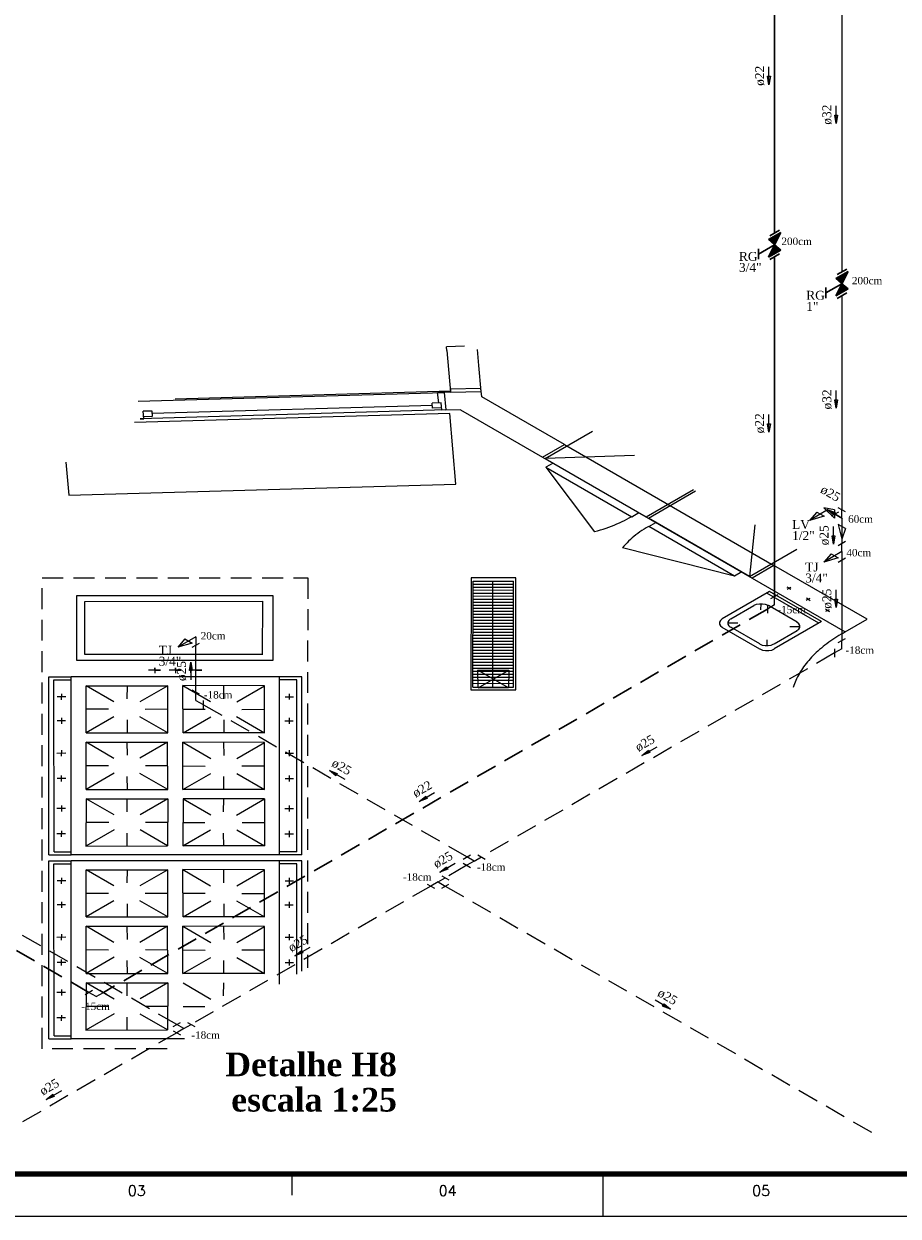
# Model space of a CAD drawing. Header units: millimetres. Extents: x 335 to 91625, y -1 to 84.
# Tile 2 of 38: x 351 to 372, y -1 to 28. Entities that reach past the tile are written whole.
import ezdxf

# ---------------------------------------------------------------- set-up
doc = ezdxf.new("R2010")
doc.units = ezdxf.units.MM
doc.header["$MEASUREMENT"] = 0
doc.linetypes.add('Dashed', pattern=[0.75, 0.5, -0.25])
for name, color, linetype, lineweight in [('AF-Conexões', 7, 'Continuous', 20), ('AF-Conexões detalhe', 7, 'Continuous', 20), ('AF-Sentido tubo', 7, 'Continuous', 20), ('AF-Textos conexão', 7, 'Continuous', 20), ('AF-Textos tubo', 7, 'Continuous', 20), ('AF-Tubos', 5, 'Continuous', 20), ('AF-Tubos detalhe', 5, 'Continuous', 20), ('AQ-Conexões', 7, 'Continuous', 20), ('AQ-Sentido tubo', 7, 'Continuous', 20), ('AQ-Textos conexão', 7, 'Continuous', 20), ('AQ-Textos tubo', 7, 'Continuous', 20), ('AQ-Tubos', 1, 'Continuous', 30), ('AQ-Tubos detalhe', 1, 'Continuous', 30), ('DI-Títulos', 3, 'Continuous', 30), ('Simbolos', 1, 'Continuous', 30), ('SIMBOLOS INT', 8, 'Continuous', 5), ('Simbolos_int', 1, 'Continuous', 30)]:
    doc.layers.add(name, color=color, linetype=linetype, lineweight=lineweight)
doc.layers.add('Margem', color=4, linetype='Continuous')
doc.styles.add('ROMANS', font='ROMANS')
doc.styles.add('TimesNewRoman', font='times.ttf')
doc.styles.add('TimesNewRomanN', font='timesbd.ttf')
doc.dimstyles.get("Standard").update_dxf_attribs({"dimtxt": 0.18, "dimasz": 0.18, "dimexe": 0.18, "dimexo": 0.0625, "dimgap": 0.09, "dimtad": 0, "dimtih": 1, "dimtoh": 1, "dimdec": 4, "dimzin": 0, "dimdsep": 46, "dimtxsty": 'Standard', "dimcen": 0.09, "dimadec": 0, "dimazin": 0, "dimtfac": 1, "dimtdec": 4, "dimtofl": 0, "dimtmove": 0, "dimatfit": 3, "dimfxl": 0, "dimtolj": 1, "dimtzin": 0, "dimarcsym": 0})

msp = doc.modelspace()

# ---------------------------------------------------------------- hatches: boundary and pattern name
at = {"layer": 'Simbolos', "linetype": 'Continuous'}
for points in [[(369.1296, 22.6837), (369.276, 22.9782), (368.985, 22.8102)], [(369.276, 22.5582), (368.985, 22.3902), (369.1296, 22.6837)], [(370.737, 21.7557), (370.8833, 22.0502), (370.5924, 21.8822)], [(370.8833, 21.6302), (370.5924, 21.4622), (370.737, 21.7557)]]:
    msp.add_hatch(color=256, dxfattribs=at).paths.add_polyline_path(points)

# ---------------------------------------------------------------- linework, layer by layer
at = {"color": 7}
for p, q in [((361.727, 20.2637), (361.293, 20.2497)), ((361.303, 20.1597), (361.293, 20.2497)), ((361.303, 20.1597), (361.389, 19.1627)), ((362.071, 19.7987), (362.039, 20.1857)), ((362.122, 19.1837), (362.071, 19.7987)), ((354.77, 18.9747), (361.238, 19.1597)), ((361.389, 19.1897), (354.817, 19.0017)), ((361.238, 19.1597), (361.08, 19.1547)), ((361.109, 18.9077), (361.08, 19.1547)), ((361.389, 19.1627), (361.238, 19.1597)), ((361.238, 19.1597), (361.28, 18.7397)), ((362.114, 19.2507), (361.387, 19.2357)), ((361.387, 19.2357), (361.389, 19.1627)), ((361.389, 19.1627), (362.122, 19.1837)), ((362.135, 19.0557), (362.114, 19.2507)), ((353.935, 18.9507), (354.77, 18.9747)), ((360.958, 18.8447), (354.268, 18.6537)), ((361.171, 18.9137), (360.95, 18.9057)), ((360.96, 18.7827), (360.95, 18.9057)), ((361.184, 18.7347), (361.171, 18.9137)), ((364.109, 17.9157), (362.135, 19.0557)), ((361.376, 18.6567), (353.847, 18.4427)), ((361.28, 18.7397), (353.977, 18.5277)), ((353.977, 18.5277), (354.065, 18.5307)), ((354.263, 18.7137), (354.05, 18.7107)), ((354.065, 18.5307), (354.05, 18.7107)), ((354.063, 18.5837), (354.276, 18.5897)), ((354.276, 18.5897), (354.263, 18.7137)), ((361.181, 18.7877), (360.96, 18.7827)), ((361.28, 18.7397), (361.184, 18.7347)), ((361.28, 18.7397), (361.628, 18.7487)), ((361.519, 16.9667), (361.376, 18.6567)), ((361.633, 18.7457), (361.628, 18.7487)), ((361.633, 18.7457), (363.59, 17.6157)), ((363.649, 17.5817), (364.78, 18.2347)), ((363.59, 17.6157), (364.109, 17.9157)), ((365.781, 17.6567), (363.649, 17.5817)), ((364.109, 17.9157), (369.113, 15.0267)), ((352.202, 17.4927), (352.272, 16.7037)), ((363.59, 17.6157), (368.594, 14.7267)), ((363.649, 17.5817), (366.063, 16.1877)), ((363.839, 17.4717), (363.67, 17.3747)), ((363.67, 17.3747), (365.72, 16.1907)), ((352.272, 16.7037), (361.519, 16.9667)), ((366.063, 16.1877), (367.193, 16.8407)), ((366.115, 16.1577), (367.245, 16.8107)), ((365.72, 16.1907), (365.889, 16.2887)), ((368.531, 14.7627), (366.115, 16.1577)), ((366.123, 15.9587), (366.292, 16.0557)), ((368.175, 14.7737), (366.123, 15.9587)), ((368.659, 15.9947), (368.531, 14.7627)), ((368.531, 14.7627), (369.662, 15.4157)), ((368.344, 14.8707), (368.175, 14.7737)), ((369.113, 15.0267), (368.594, 14.7267)), ((371.337, 13.7427), (369.113, 15.0267)), ((361.924, 12.1187), (361.93, 14.6537)), ((361.927, 14.5797), (362.893, 14.5827)), ((361.93, 14.6537), (362.893, 14.6547)), ((362.405, 12.1227), (362.405, 14.6517)), ((362.893, 12.1227), (362.893, 14.6547)), ((368.594, 14.7267), (370.818, 13.4427)), ((361.919, 14.2967), (362.893, 14.2977)), ((361.924, 14.4407), (362.893, 14.4387)), ((361.93, 14.5097), (362.893, 14.5107)), ((361.93, 14.3657), (362.893, 14.3667)), ((352.657, 12.8997), (352.66, 14.1677)), ((352.66, 14.1677), (356.905, 14.1707)), ((356.902, 12.9027), (356.905, 14.1707)), ((361.922, 14.1537), (362.893, 14.1537)), ((361.922, 14.0097), (362.893, 14.0097)), ((361.93, 14.2247), (362.893, 14.2257)), ((361.93, 14.0807), (362.893, 14.0817)), ((361.919, 13.7237), (362.893, 13.7217)), ((361.922, 13.8657), (362.893, 13.8657)), ((361.93, 13.9367), (362.899, 13.9347)), ((361.93, 13.7927), (362.899, 13.7907)), ((370.818, 13.4427), (371.337, 13.7427)), ((361.922, 13.5807), (362.893, 13.5807)), ((361.922, 13.4367), (362.893, 13.4367)), ((361.924, 13.6487), (362.899, 13.6497)), ((361.924, 13.5047), (362.899, 13.5057)), ((361.919, 13.1507), (362.893, 13.1487)), ((361.922, 13.2927), (362.893, 13.2927)), ((361.924, 13.3607), (362.899, 13.3617)), ((361.924, 13.2167), (362.899, 13.2177)), ((356.905, 12.8987), (352.657, 12.8997)), ((361.922, 13.0077), (362.891, 13.0067)), ((361.922, 12.8637), (362.891, 12.8627)), ((361.924, 13.0757), (362.899, 13.0767)), ((361.924, 12.9317), (362.899, 12.9327)), ((361.924, 12.7877), (362.899, 12.7887)), ((361.924, 12.6437), (362.899, 12.6447)), ((361.927, 12.7167), (362.891, 12.7187)), ((361.927, 12.5727), (362.891, 12.5747)), ((351.799, 12.3637), (352.334, 12.3667)), ((351.799, 8.1127), (351.799, 12.3637)), ((351.916, 12.2967), (352.329, 12.2977)), ((351.924, 8.1847), (351.916, 12.2967)), ((352.334, 8.1157), (352.334, 12.3667)), ((357.307, 12.3667), (352.334, 12.3667)), ((355.798, 12.3657), (353.844, 12.3687)), ((357.718, 12.2947), (357.302, 12.2947)), ((357.304, 8.1177), (357.307, 12.3667)), ((357.84, 12.3657), (357.307, 12.3667)), ((357.72, 8.1867), (357.718, 12.2947)), ((357.842, 8.1157), (357.84, 12.3657)), ((361.922, 12.5007), (362.899, 12.5037)), ((361.924, 12.3587), (362.891, 12.3557)), ((361.927, 12.4317), (362.891, 12.4337)), ((361.927, 12.2877), (362.891, 12.2897)), ((362.776, 12.1037), (362.046, 12.5247)), ((362.052, 12.1047), (362.782, 12.5267)), ((352.098, 11.9607), (352.095, 11.8177)), ((352.693, 12.1537), (354.644, 12.1557)), ((352.693, 11.0287), (352.693, 12.1537)), ((352.693, 11.0287), (352.693, 12.1537)), ((352.693, 11.0287), (352.693, 12.1537)), ((353.353, 11.7727), (352.693, 12.1537)), ((353.667, 12.1527), (353.662, 11.8437)), ((354.644, 12.1557), (353.974, 11.7687)), ((354.641, 11.0287), (354.644, 12.1557)), ((355.003, 11.0277), (355, 12.1567)), ((355, 12.1567), (355.662, 11.7747)), ((356.951, 12.1527), (355, 12.1567)), ((355.972, 12.1567), (355.969, 11.8437)), ((356.286, 11.7687), (356.951, 12.1527)), ((356.951, 11.0307), (356.951, 12.1527)), ((356.951, 11.0307), (356.951, 12.1527)), ((356.951, 11.0307), (356.951, 12.1527)), ((357.541, 11.9617), (357.538, 11.8227)), ((361.924, 12.2147), (362.891, 12.2117)), ((361.924, 12.1187), (362.893, 12.1227)), ((352.204, 11.8927), (351.994, 11.8887)), ((357.442, 11.8927), (357.64, 11.8927)), ((353.353, 11.4097), (352.693, 11.0287)), ((353.226, 11.5917), (352.695, 11.5917)), ((354.641, 11.0287), (353.974, 11.4147)), ((354.639, 11.5917), (354.101, 11.5897)), ((354.995, 11.5927), (355.535, 11.5927)), ((355.003, 11.0277), (355.665, 11.4097)), ((356.283, 11.4157), (356.951, 11.0307)), ((356.411, 11.5887), (356.951, 11.5917)), ((352.197, 11.3157), (351.994, 11.3157)), ((352.098, 11.3877), (352.098, 11.2437)), ((353.665, 11.3377), (353.667, 11.0307)), ((355.977, 11.3377), (355.974, 11.0277)), ((357.434, 11.3157), (357.634, 11.3167)), ((357.541, 11.3887), (357.541, 11.2477)), ((352.693, 11.0287), (354.641, 11.0287)), ((356.951, 11.0307), (355.003, 11.0277)), ((352.202, 10.5447), (351.991, 10.5397)), ((352.103, 10.6137), (352.095, 10.4737)), ((353.353, 10.4197), (352.688, 10.8037)), ((352.688, 9.6787), (352.688, 10.8037)), ((352.688, 9.6787), (352.688, 10.8037)), ((352.688, 9.6787), (352.688, 10.8037)), ((352.688, 10.8037), (354.636, 10.8037)), ((353.659, 10.8037), (353.667, 10.4937)), ((354.636, 10.8037), (353.974, 10.4217)), ((354.644, 9.6747), (354.636, 10.8037)), ((355, 9.6757), (354.997, 10.8057)), ((354.997, 10.8057), (355.665, 10.4197)), ((356.949, 10.8007), (354.997, 10.8057)), ((355.969, 10.8057), (355.977, 10.4917)), ((356.286, 10.4187), (356.949, 10.8007)), ((356.949, 9.6787), (356.949, 10.8007)), ((356.949, 9.6787), (356.949, 10.8007)), ((356.949, 9.6787), (356.949, 10.8007)), ((357.44, 10.5447), (357.642, 10.5447)), ((357.541, 10.6147), (357.538, 10.4727)), ((352.095, 10.0117), (352.093, 9.8697)), ((353.226, 10.2387), (352.688, 10.2427)), ((353.355, 10.0647), (352.688, 9.6787)), ((353.662, 9.9867), (353.667, 9.6777)), ((354.644, 9.6747), (353.974, 10.0617)), ((354.639, 10.2387), (354.104, 10.2417)), ((354.992, 10.2417), (355.535, 10.2367)), ((355, 9.6757), (355.665, 10.0597)), ((355.969, 9.9867), (355.972, 9.6757)), ((356.286, 10.0617), (356.949, 9.6787)), ((356.411, 10.2417), (356.949, 10.2397)), ((357.541, 10.0087), (357.538, 9.8667)), ((352.202, 9.9387), (351.999, 9.9387)), ((357.44, 9.9387), (357.642, 9.9387)), ((352.69, 9.4527), (352.685, 8.3247)), ((352.69, 9.4527), (352.685, 8.3247)), ((352.69, 9.4527), (352.685, 8.3247)), ((352.688, 9.6787), (354.644, 9.6747)), ((353.355, 9.0687), (352.69, 9.4527)), ((352.69, 9.4527), (354.639, 9.4527)), ((353.665, 9.1417), (353.665, 9.4537)), ((354.639, 9.4527), (353.976, 9.0697)), ((354.639, 9.4527), (354.636, 8.3287)), ((355.003, 9.4527), (354.997, 8.3277)), ((356.949, 9.6787), (355, 9.6757)), ((356.949, 9.4537), (355.003, 9.4527)), ((355.003, 9.4527), (355.668, 9.0687)), ((355.969, 9.1467), (355.974, 9.4527)), ((356.278, 9.0667), (356.949, 9.4537)), ((356.949, 9.4537), (356.949, 8.3287)), ((356.949, 9.4537), (356.949, 8.3287)), ((356.949, 9.4537), (356.949, 8.3287)), ((352.199, 9.2197), (351.991, 9.2197)), ((352.101, 9.2917), (352.101, 9.1477)), ((357.437, 9.2197), (357.64, 9.2197)), ((357.541, 9.2917), (357.541, 9.1477)), ((353.228, 8.8897), (352.69, 8.8917)), ((354.639, 8.8917), (354.106, 8.8867)), ((355.003, 8.8917), (355.527, 8.8917)), ((356.413, 8.8897), (356.949, 8.8897)), ((352.199, 8.6167), (351.989, 8.6157)), ((352.101, 8.6857), (352.093, 8.5467)), ((353.355, 8.7117), (352.685, 8.3247)), ((353.665, 8.3287), (353.67, 8.6347)), ((354.636, 8.3287), (353.976, 8.7097)), ((354.997, 8.3277), (355.66, 8.7097)), ((355.977, 8.3287), (355.972, 8.6347)), ((356.286, 8.7117), (356.949, 8.3287)), ((357.437, 8.6137), (357.64, 8.6167)), ((357.541, 8.6857), (357.541, 8.5417)), ((352.685, 8.3247), (354.636, 8.3287)), ((356.949, 8.3287), (354.997, 8.3277)), ((351.799, 8.1127), (352.334, 8.1157)), ((351.924, 8.1847), (352.337, 8.1867)), ((357.304, 8.1177), (352.334, 8.1157)), ((357.842, 8.1157), (357.304, 8.1177)), ((357.72, 8.1867), (357.307, 8.1847)), ((351.799, 7.9687), (352.334, 7.9717)), ((351.799, 3.7177), (351.799, 7.9687)), ((351.916, 7.9007), (352.329, 7.9027)), ((351.924, 3.7897), (351.916, 7.9007)), ((352.334, 3.7207), (352.334, 7.9717)), ((357.307, 7.9717), (352.334, 7.9717)), ((352.693, 7.7587), (354.644, 7.7597)), ((352.693, 6.6337), (352.693, 7.7587)), ((352.693, 6.6337), (352.693, 7.7587)), ((352.693, 6.6337), (352.693, 7.7587)), ((353.353, 7.3777), (352.693, 7.7587)), ((353.667, 7.7567), (353.662, 7.4477)), ((354.644, 7.7597), (353.974, 7.3727)), ((354.641, 6.6337), (354.644, 7.7597)), ((355.003, 6.6317), (355, 7.7617)), ((355, 7.7617), (355.662, 7.3787)), ((356.951, 7.7567), (355, 7.7617)), ((355.972, 7.7617), (355.969, 7.4477)), ((356.286, 7.3727), (356.951, 7.7567)), ((356.951, 6.6347), (356.951, 7.7567)), ((356.951, 6.6347), (356.951, 7.7567)), ((356.951, 6.6347), (356.951, 7.7567)), ((357.718, 7.8997), (357.302, 7.8997)), ((357.305, 5.0307), (357.307, 7.9717)), ((357.84, 7.9697), (357.307, 7.9717)), ((357.719, 5.2697), (357.718, 7.8997)), ((357.841, 5.3397), (357.84, 7.9697)), ((352.204, 7.4977), (351.994, 7.4927)), ((352.098, 7.5647), (352.095, 7.4227)), ((357.442, 7.4977), (357.64, 7.4977)), ((357.541, 7.5667), (357.538, 7.4267)), ((353.226, 7.1957), (352.695, 7.1957)), ((354.639, 7.1957), (354.101, 7.1947)), ((354.995, 7.1977), (355.535, 7.1977)), ((356.411, 7.1927), (356.951, 7.1957)), ((352.197, 6.9197), (351.994, 6.9197)), ((352.098, 6.9917), (352.098, 6.8477)), ((353.353, 7.0147), (352.693, 6.6337)), ((353.665, 6.9427), (353.667, 6.6347)), ((354.641, 6.6337), (353.974, 7.0187)), ((355.003, 6.6317), (355.665, 7.0147)), ((355.977, 6.9427), (355.974, 6.6317)), ((356.283, 7.0207), (356.951, 6.6347)), ((357.434, 6.9197), (357.634, 6.9217)), ((357.541, 6.9937), (357.541, 6.8527)), ((352.693, 6.6337), (354.641, 6.6337)), ((356.951, 6.6347), (355.003, 6.6317)), ((353.353, 6.0247), (352.688, 6.4087)), ((352.688, 5.2837), (352.688, 6.4087)), ((352.688, 5.2837), (352.688, 6.4087)), ((352.688, 5.2837), (352.688, 6.4087)), ((352.688, 6.4087), (354.636, 6.4087)), ((353.659, 6.4087), (353.667, 6.0977)), ((354.636, 6.4087), (353.974, 6.0257)), ((354.644, 5.2787), (354.636, 6.4087)), ((355, 5.2807), (354.997, 6.4097)), ((354.997, 6.4097), (355.665, 6.0247)), ((356.949, 6.4057), (354.997, 6.4097)), ((355.969, 6.4097), (355.977, 6.0967)), ((356.286, 6.0227), (356.949, 6.4057)), ((356.949, 5.2837), (356.949, 6.4057)), ((356.949, 5.2837), (356.949, 6.4057)), ((356.949, 5.2837), (356.949, 6.4057)), ((352.202, 6.1487), (351.991, 6.1447)), ((352.103, 6.2177), (352.095, 6.0787)), ((357.44, 6.1487), (357.642, 6.1487)), ((357.541, 6.2197), (357.538, 6.0767)), ((353.226, 5.8427), (352.688, 5.8477)), ((354.639, 5.8427), (354.104, 5.8457)), ((354.992, 5.8457), (355.535, 5.8417)), ((356.411, 5.8457), (356.949, 5.8447)), ((352.202, 5.5427), (351.999, 5.5427)), ((352.095, 5.6167), (352.093, 5.4737)), ((353.355, 5.6687), (352.688, 5.2837)), ((353.662, 5.5907), (353.667, 5.2817)), ((354.644, 5.2787), (353.974, 5.6657)), ((355, 5.2807), (355.665, 5.6647)), ((355.969, 5.5907), (355.972, 5.2807)), ((356.286, 5.6657), (356.949, 5.2837)), ((357.44, 5.5427), (357.642, 5.5427)), ((357.541, 5.6137), (357.538, 5.4707)), ((352.688, 5.2837), (354.644, 5.2787)), ((356.949, 5.2837), (355, 5.2807)), ((352.101, 4.8967), (352.101, 4.7527)), ((352.69, 5.0567), (352.685, 3.9287)), ((352.69, 5.0567), (352.685, 3.9287)), ((352.69, 5.0567), (352.685, 3.9287)), ((353.355, 4.6727), (352.69, 5.0567)), ((352.69, 5.0567), (354.639, 5.0567)), ((353.665, 4.7467), (353.665, 5.0587)), ((354.639, 5.0567), (353.976, 4.6747)), ((354.639, 5.0567), (354.636, 3.9337)), ((355.003, 5.0567), (355.668, 4.6727)), ((355.969, 4.7507), (355.974, 5.0567)), ((352.199, 4.8247), (351.991, 4.8247)), ((352.101, 4.2907), (352.093, 4.1507)), ((353.355, 4.3157), (352.685, 3.9287)), ((353.228, 4.4947), (352.69, 4.4957)), ((354.636, 3.9337), (353.976, 4.3147)), ((354.639, 4.4957), (354.106, 4.4917)), ((355.003, 4.4957), (355.527, 4.4957)), ((352.199, 4.2217), (351.989, 4.2197)), ((353.665, 3.9337), (353.67, 4.2397)), ((351.799, 3.7177), (352.334, 3.7207)), ((351.924, 3.7897), (352.337, 3.7907)), ((355.038, 3.7217), (352.334, 3.7207)), ((352.685, 3.9287), (354.636, 3.9337))]:
    msp.add_line(p, q, dxfattribs=at)
at = {"color": 7, "linetype": 'Continuous'}
for p, q in [((363.67, 17.3747), (364.829, 15.8327)), ((368.175, 14.7737), (365.497, 15.4467))]:
    msp.add_line(p, q, dxfattribs=at)
at = {"color": 7, "linetype": 'Dashed'}
for p, q in [((351.636, 3.4817), (351.641, 14.7287)), ((351.641, 14.7287), (357.98, 14.7317)), ((357.98, 14.7317), (357.976, 5.4177)), ((354.625, 3.4827), (351.636, 3.4817))]:
    msp.add_line(p, q, dxfattribs=at)
at = {"color": 8}
for p, q in [((369.012, 14.4047), (367.879, 13.7507)), ((370.184, 13.6497), (368.944, 14.3657)), ((370.251, 13.6887), (369.012, 14.4047)), ((368.635, 14.0637), (368.084, 13.7457)), ((368.804, 13.9667), (368.809, 14.1077)), ((369.669, 13.6707), (368.981, 14.0687)), ((370.251, 13.6887), (369.118, 13.0347)), ((368.775, 13.0287), (367.876, 13.5477)), ((368.253, 13.6487), (368.014, 13.6487)), ((368.775, 13.1547), (368.087, 13.5527)), ((369.669, 13.4667), (369.118, 13.1487)), ((369.493, 13.5687), (369.742, 13.5687)), ((368.942, 13.2507), (368.947, 13.1097))]:
    msp.add_line(p, q, dxfattribs=at)
at = {"color": 7, "linetype": 'Continuous'}
for points in [[(364.832, 15.8347), (364.902, 15.8537), (364.971, 15.8747), (365.039, 15.8957), (365.106, 15.9187), (365.172, 15.9417), (365.237, 15.9667), (365.301, 15.9917), (365.364, 16.0177), (365.426, 16.0447), (365.487, 16.0727), (365.546, 16.1017), (365.604, 16.1317), (365.661, 16.1617), (365.717, 16.1927)], [(366.121, 15.9597), (366.067, 15.9277), (366.014, 15.8947), (365.963, 15.8617), (365.913, 15.8267), (365.864, 15.7927), (365.817, 15.7567), (365.772, 15.7197), (365.728, 15.6837), (365.686, 15.6457), (365.645, 15.6077), (365.606, 15.5687), (365.569, 15.5297), (365.533, 15.4897), (365.499, 15.4497)]]:
    msp.add_lwpolyline(points, dxfattribs=at)
at = {"color": 7}
for points in [[(361.878, 12.0557), (362.953, 12.0557), (362.953, 14.7317), (361.88, 14.7297), (361.878, 12.0557)], [(357.146, 14.3097), (357.144, 12.7607), (352.47, 12.7587), (352.47, 12.7587), (352.467, 14.3087), (357.146, 14.3097)], [(370.826, 13.4417), (370.772, 13.4127), (370.72, 13.3827), (370.668, 13.3517), (370.617, 13.3207), (370.567, 13.2897), (370.518, 13.2577), (370.471, 13.2247), (370.424, 13.1917), (370.378, 13.1587), (370.333, 13.1247), (370.29, 13.0897), (370.247, 13.0547), (370.205, 13.0197), (370.165, 12.9837), (370.126, 12.9477), (370.087, 12.9107), (370.05, 12.8737), (370.014, 12.8367), (369.98, 12.7987), (369.946, 12.7607), (369.914, 12.7227), (369.882, 12.6837), (369.852, 12.6447), (369.823, 12.6057), (369.796, 12.5657), (369.77, 12.5257), (369.744, 12.4857), (369.721, 12.4457), (369.698, 12.4047), (369.677, 12.3637), (369.656, 12.3227), (369.638, 12.2817), (369.62, 12.2397), (369.604, 12.1977), (369.589, 12.1567), (369.575, 12.1147)], [(362.776, 12.1037), (362.052, 12.1047), (362.046, 12.5247), (362.782, 12.5267), (362.776, 12.1037)]]:
    msp.add_lwpolyline(points, dxfattribs=at)
at = {"color": 8}
for points in [[(368.976, 14.0667), (368.915, 14.0917), (368.842, 14.1057), (368.766, 14.1057), (368.693, 14.0917), (368.632, 14.0667)], [(367.881, 13.7497), (367.836, 13.7137), (367.812, 13.6727), (367.812, 13.6277), (367.836, 13.5867), (367.881, 13.5507)], [(368.081, 13.7487), (368.036, 13.7127), (368.012, 13.6707), (368.012, 13.6267), (368.036, 13.5847), (368.081, 13.5487)], [(369.665, 13.4697), (369.71, 13.5057), (369.733, 13.5467), (369.733, 13.5917), (369.71, 13.6327), (369.665, 13.6687)], [(368.769, 13.1517), (368.831, 13.1257), (368.904, 13.1127), (368.98, 13.1127), (369.052, 13.1257), (369.114, 13.1517)], [(368.78, 13.0317), (368.841, 13.0057), (368.914, 12.9927), (368.99, 12.9927), (369.063, 13.0057), (369.124, 13.0317)]]:
    msp.add_lwpolyline(points, dxfattribs=at)
at = {"layer": 'AF-Conexões', "linetype": 'Continuous'}
for p, q in [((355.396, 11.9523), (355.2228, 12.0523)), ((355.3094, 11.8023), (355.3094, 12.0023)), ((355.3094, 11.8023), (355.4826, 11.7023)), ((355.4826, 11.8023), (355.4826, 11.6023)), ((361.6952, 8.0154), (361.8684, 8.1154)), ((361.955, 7.9654), (361.7818, 8.0654)), ((361.955, 7.9654), (362.1282, 8.0654)), ((362.0416, 8.1154), (362.2148, 8.0154)), ((361.6952, 7.9154), (361.8684, 7.8154)), ((361.955, 7.9654), (361.7818, 7.8654)), ((360.8333, 7.4178), (361.0065, 7.3178)), ((361.0931, 7.4678), (360.9199, 7.3678)), ((361.0931, 7.4678), (361.2663, 7.5678)), ((361.0931, 7.4678), (361.2663, 7.3678)), ((361.1797, 7.6178), (361.3529, 7.5178)), ((361.1797, 7.3178), (361.3529, 7.4178)), ((354.7658, 4.0147), (354.939, 4.1147)), ((355.0256, 3.9647), (354.8524, 4.0647)), ((355.0256, 3.9647), (355.1988, 4.0647)), ((355.1122, 4.1147), (355.2854, 4.0147)), ((354.7658, 3.9147), (354.939, 3.8147)), ((355.0256, 3.9647), (354.8524, 3.8647))]:
    msp.add_line(p, q, dxfattribs=at)
at = {"layer": 'AF-Conexões detalhe', "linetype": 'Continuous'}
for p, q in [((370.397, 16.3527), (369.964, 16.1027)), ((370.1372, 16.3027), (369.964, 16.1027)), ((370.1372, 16.3027), (370.3104, 16.2027)), ((370.5646, 16.3562), (370.3047, 16.4059)), ((370.5646, 16.1562), (370.3047, 16.4059)), ((370.397, 16.3527), (370.5703, 16.2528)), ((370.6569, 16.3028), (370.4838, 16.2027)), ((370.5646, 16.3562), (370.5646, 16.1562)), ((370.7378, 16.1562), (370.5646, 16.2562)), ((370.8244, 16.3062), (370.6512, 16.4062)), ((370.7378, 16.1562), (370.7378, 16.3562)), ((370.3104, 16.2027), (369.964, 16.1027)), ((370.8244, 15.9062), (370.6512, 16.0062)), ((370.6512, 16.0062), (370.7378, 15.6562)), ((370.7378, 16.1562), (370.7378, 15.9562)), ((370.8244, 15.9062), (370.7378, 15.6562)), ((370.6512, 15.5062), (370.8244, 15.6062)), ((370.7378, 15.3562), (370.7378, 15.5562)), ((370.7378, 15.3562), (370.3048, 15.1062)), ((370.478, 15.3062), (370.3048, 15.1062)), ((370.6512, 15.2062), (370.3048, 15.1062)), ((370.478, 15.3062), (370.6512, 15.2062)), ((370.6512, 15.1062), (370.8245, 15.2062)), ((370.7378, 15.3562), (370.7378, 15.1562)), ((355.3094, 13.3223), (354.8764, 13.0723)), ((355.0496, 13.2723), (354.8764, 13.0723)), ((355.2228, 13.1723), (354.8764, 13.0723)), ((355.0496, 13.2723), (355.2228, 13.1723)), ((355.2228, 13.0723), (355.396, 13.1723)), ((355.3094, 13.3223), (355.3094, 13.1223)), ((370.6512, 13.1862), (370.8245, 13.2862)), ((370.7378, 13.0362), (370.7378, 13.2362)), ((370.5646, 13.0362), (370.5646, 12.8362)), ((370.7378, 13.0362), (370.5646, 12.9362))]:
    msp.add_line(p, q, dxfattribs=at)
at = {"layer": 'AF-Tubos', "linetype": 'Dashed'}
for p, q in [((370.5646, 12.9362), (362.1282, 8.0654)), ((361.7818, 8.0654), (355.4826, 11.7023)), ((354.8524, 4.0647), (345.7091, 9.3436)), ((361.7818, 7.8654), (361.2663, 7.5678)), ((360.9199, 7.3678), (355.1988, 4.0647)), ((361.2663, 7.3678), (371.5625, 1.4233)), ((354.8524, 3.8647), (349.3982, 0.7157))]:
    msp.add_line(p, q, dxfattribs=at)
at = {"layer": 'AF-Tubos detalhe'}
for p, q in [((370.7378, 29.5562), (370.7379, 22.0392)), ((370.7378, 21.4732), (370.7378, 16.3562)), ((370.5646, 16.2561), (370.5703, 16.2528)), ((370.7378, 15.9562), (370.7378, 15.5562)), ((370.7378, 15.1562), (370.7378, 13.2362)), ((355.3094, 12.0023), (355.3094, 13.1223))]:
    msp.add_line(p, q, dxfattribs=at)
at = {"layer": 'AQ-Conexões', "linetype": 'Continuous'}
for p, q in [((369.0439, 14.2342), (369.2171, 14.3342)), ((369.1305, 14.0842), (369.1305, 14.2842)), ((368.9573, 14.0842), (368.9573, 13.8842)), ((369.1305, 14.0842), (368.9573, 13.9842)), ((352.6698, 4.7806), (352.843, 4.8806)), ((353.0162, 4.8806), (353.1894, 4.7806)), ((352.9296, 4.7306), (352.7564, 4.8306)), ((352.9296, 4.7306), (353.1028, 4.8306))]:
    msp.add_line(p, q, dxfattribs=at)
at = {"layer": 'AQ-Tubos', "linetype": 'Dashed'}
for p, q in [((368.9573, 13.9842), (353.1028, 4.8306)), ((352.7564, 4.8306), (344.7317, 9.4636))]:
    msp.add_line(p, q, dxfattribs=at)
at = {"layer": 'AQ-Tubos detalhe'}
for p, q in [((369.1305, 30.4842), (369.1305, 22.9672)), ((369.1305, 22.4012), (369.1305, 14.2842))]:
    msp.add_line(p, q, dxfattribs=at)
at = {"layer": 'Margem', "lineweight": 100}
msp.add_line((481.8344, 0.4869), (337.8344, 0.4869), dxfattribs=at)
at = {"layer": 'Margem', "color": 1}
for p, q in [((357.6094, -0.0131), (357.6094, 0.4869)), ((365.0344, -0.5131), (365.0344, 0.4869)), ((335.3344, -0.5131), (482.8344, -0.5131))]:
    msp.add_line(p, q, dxfattribs=at)
at = {"layer": 'Simbolos'}
for p, q in [((369.276, 22.9782), (368.985, 22.8102)), ((368.985, 22.8102), (369.1296, 22.6837)), ((369.276, 22.9782), (369.1296, 22.6837)), ((369.1296, 22.6837), (368.7495, 22.4642)), ((368.7495, 22.5902), (368.7495, 22.3382)), ((368.985, 22.3902), (369.1305, 22.6842)), ((369.276, 22.5582), (368.985, 22.3902)), ((369.276, 22.5582), (369.1296, 22.6837)), ((370.8833, 22.0502), (370.5924, 21.8822)), ((370.8548, 22.1067), (370.6218, 21.9722)), ((370.8833, 22.0502), (370.737, 21.7557)), ((370.737, 21.7557), (370.3568, 21.5362)), ((370.3568, 21.6622), (370.3568, 21.4102)), ((370.5924, 21.8822), (370.737, 21.7557)), ((370.5924, 21.4622), (370.7378, 21.7562)), ((370.8833, 21.6302), (370.737, 21.7557)), ((370.8833, 21.6302), (370.5924, 21.4622)), ((370.8548, 21.5407), (370.6218, 21.4062))]:
    msp.add_line(p, q, dxfattribs=at)
at = {"layer": 'SIMBOLOS INT', "linetype": 'Continuous'}
for p, q in [((369.477, 14.4837), (369.428, 14.4557)), ((369.477, 14.4837), (369.43, 14.5107)), ((369.477, 14.4837), (369.521, 14.5097)), ((369.477, 14.4837), (369.518, 14.4597)), ((369.934, 14.2197), (369.893, 14.2437)), ((369.934, 14.2197), (369.978, 14.2457)), ((369.934, 14.2197), (369.885, 14.1917)), ((369.934, 14.2197), (369.981, 14.1927)), ((370.397, 13.9527), (370.347, 13.9817)), ((370.397, 13.9527), (370.347, 13.9247)), ((370.397, 13.9527), (370.441, 13.9787)), ((370.397, 13.9527), (370.443, 13.9257)), ((354.332, 12.5227), (354.332, 12.5817)), ((354.332, 12.5817), (354.332, 12.4527)), ((354.821, 12.5227), (354.821, 12.5817)), ((354.821, 12.5817), (354.821, 12.4527)), ((354.468, 12.5227), (354.181, 12.5227)), ((354.332, 12.5227), (354.468, 12.5227)), ((354.957, 12.5227), (354.67, 12.5227)), ((354.821, 12.5227), (354.957, 12.5227)), ((355.449, 12.5227), (355.162, 12.5227)), ((355.1904, 12.4649), (355.1904, 12.5239)), ((355.1904, 12.5239), (355.1904, 12.3949)), ((355.309, 12.5227), (355.449, 12.5227))]:
    msp.add_line(p, q, dxfattribs=at)
at = {"layer": 'Simbolos_int'}
for p, q in [((369.2474, 23.0347), (369.0145, 22.9002)), ((369.2474, 22.4687), (369.0145, 22.3342))]:
    msp.add_line(p, q, dxfattribs=at)

# ---------------------------------------------------------------- texts
at = {"char_height": 0.1765, "attachment_point": 7, "line_spacing_factor": 0.798, "style": 'TimesNewRoman'}
for s, insert, width in [('200cm', (369.293, 22.6769), 1.059), ('200cm', (370.976, 21.7379), 1.059), ('60cm', (370.886, 16.0439), 0.8472), ('40cm', (370.844, 15.2419), 0.8472), ('-15cm', (369.198, 13.8819), 1.059), ('20cm', (355.426, 13.2569), 0.8472), ('-18cm', (370.823, 12.9139), 1.059), ('-18cm', (355.5, 11.8469), 1.059), ('-18cm', (360.255, 7.4959), 1.059), ('-18cm', (362.02, 7.7329), 1.059), ('-15cm', (352.575, 4.4089), 1.059), ('-18cm', (355.202, 3.7209), 1.059)]:
    msp.add_mtext(s, dxfattribs=dict(at, insert=insert, width=width))
at = {"layer": 'AF-Textos conexão', "char_height": 0.2118, "attachment_point": 7, "line_spacing_factor": 0.798, "style": 'TimesNewRoman'}
for s, insert, width in [('RG', (369.886, 21.3706), 0.50832), ('1"', (369.886, 21.1066), 0.50832), ('LV', (369.548, 15.8946), 0.50832), ('1/2"', (369.548, 15.6316), 1.01664), ('TJ', (369.861, 14.8816), 0.50832), ('3/4"', (369.861, 14.6186), 1.01664), ('TJ', (354.422, 12.8946), 0.50832), ('3/4"', (354.422, 12.6316), 1.01664)]:
    msp.add_mtext(s, dxfattribs=dict(at, insert=insert, width=width))
at = {"layer": 'AF-Textos tubo', "char_height": 0.2118, "width": 0.76248, "attachment_point": 8, "line_spacing_factor": 0.798, "style": 'TimesNewRoman'}
for s, insert, rotation in [('ø32', (370.4971, 25.7927), 90.00021), ('ø32', (370.4971, 18.9917), 90.00021), ('ø25', (370.4069, 16.6482), 330.03431), ('ø25', (370.4311, 15.7467), 90.00021), ('ø25', (370.4971, 14.2327), 90.00021), ('ø25', (355.0851, 12.5047), 90.00021), ('ø25', (366.09, 10.6832), 30.00007), ('ø25', (358.7339, 10.1172), 329.99993), ('ø25', (361.267, 7.8992), 30.00007), ('ø25', (357.803, 5.8982), 30.00007), ('ø25', (366.5159, 4.6282), 329.99993), ('ø25', (351.869, 2.4722), 30.00007)]:
    msp.add_mtext(s, dxfattribs=dict(at, insert=insert, rotation=rotation))
at = {"layer": 'AQ-Textos conexão', "char_height": 0.2118, "attachment_point": 7, "line_spacing_factor": 0.798, "style": 'TimesNewRoman'}
for s, insert, width in [('RG', (368.279, 22.2986), 0.50832), ('3/4"', (368.279, 22.0356), 1.01664)]:
    msp.add_mtext(s, dxfattribs=dict(at, insert=insert, width=width))
at = {"layer": 'AQ-Textos tubo', "char_height": 0.2118, "width": 0.76248, "attachment_point": 8, "line_spacing_factor": 0.798, "style": 'TimesNewRoman'}
for insert, rotation in [((368.8891, 26.7207), 90.00021), ((368.8891, 18.4207), 90.00021), ((360.773, 9.5892), 30.00007)]:
    msp.add_mtext('ø22', dxfattribs=dict(at, insert=insert, rotation=rotation))
at = {"layer": 'DI-Títulos', "color": 5, "insert": (360.11, 2.8201), "char_height": 0.5648, "width": 6.7776, "attachment_point": 9, "line_spacing_factor": 0.798, "style": 'TimesNewRomanN'}
msp.add_mtext('Detalhe H8', dxfattribs=at)
at = {"layer": 'DI-Títulos', "insert": (360.11, 1.9731), "char_height": 0.5648, "width": 7.45536, "attachment_point": 9, "line_spacing_factor": 0.798, "style": 'TimesNewRomanN'}
msp.add_mtext('escala 1:25', dxfattribs=at)
at = {"layer": 'Margem', "color": 1, "char_height": 0.25, "width": 1.479069, "attachment_point": 8, "line_spacing_factor": 0.798, "style": 'ROMANS'}
for s, insert in [('03', (353.8969, -0.0284)), ('04', (361.3219, -0.0284)), ('05', (368.8083, -0.0284))]:
    msp.add_mtext(s, dxfattribs=dict(at, insert=insert))

# ---------------------------------------------------------------- leaders
at = {"layer": 'AF-Sentido tubo'}
for points in [[(370.6028, 25.5804), (370.6028, 26.004)], [(370.6028, 18.7804), (370.6028, 19.204)], [(370.3839, 16.3602), (370.7509, 16.1487)], [(370.5369, 15.5348), (370.5369, 15.9584)], [(370.6028, 14.0204), (370.6028, 14.444)], [(355.1908, 12.7163), (355.1908, 12.2927)], [(365.9594, 10.4854), (366.3262, 10.6972)], [(358.4971, 10.1312), (358.8639, 9.9194)], [(361.137, 7.7012), (361.5038, 7.913)], [(357.6723, 5.7009), (358.0391, 5.9127)], [(366.6461, 4.4311), (366.2793, 4.6429)], [(351.7382, 2.2748), (352.1051, 2.4866)]]:
    msp.add_leader(points, dimstyle='Standard', override={"dimasz": 0.2, "dimldrblk": 'CLOSED'}, dxfattribs=at)
at = {"layer": 'AQ-Sentido tubo'}
for points in [[(368.9955, 26.5084), (368.9955, 26.932)], [(368.9955, 18.2084), (368.9955, 18.632)], [(360.643, 9.392), (361.0098, 9.6038)]]:
    msp.add_leader(points, dimstyle='Standard', override={"dimasz": 0.2, "dimldrblk": 'CLOSED'}, dxfattribs=at)

doc.saveas('drawing.dxf')
